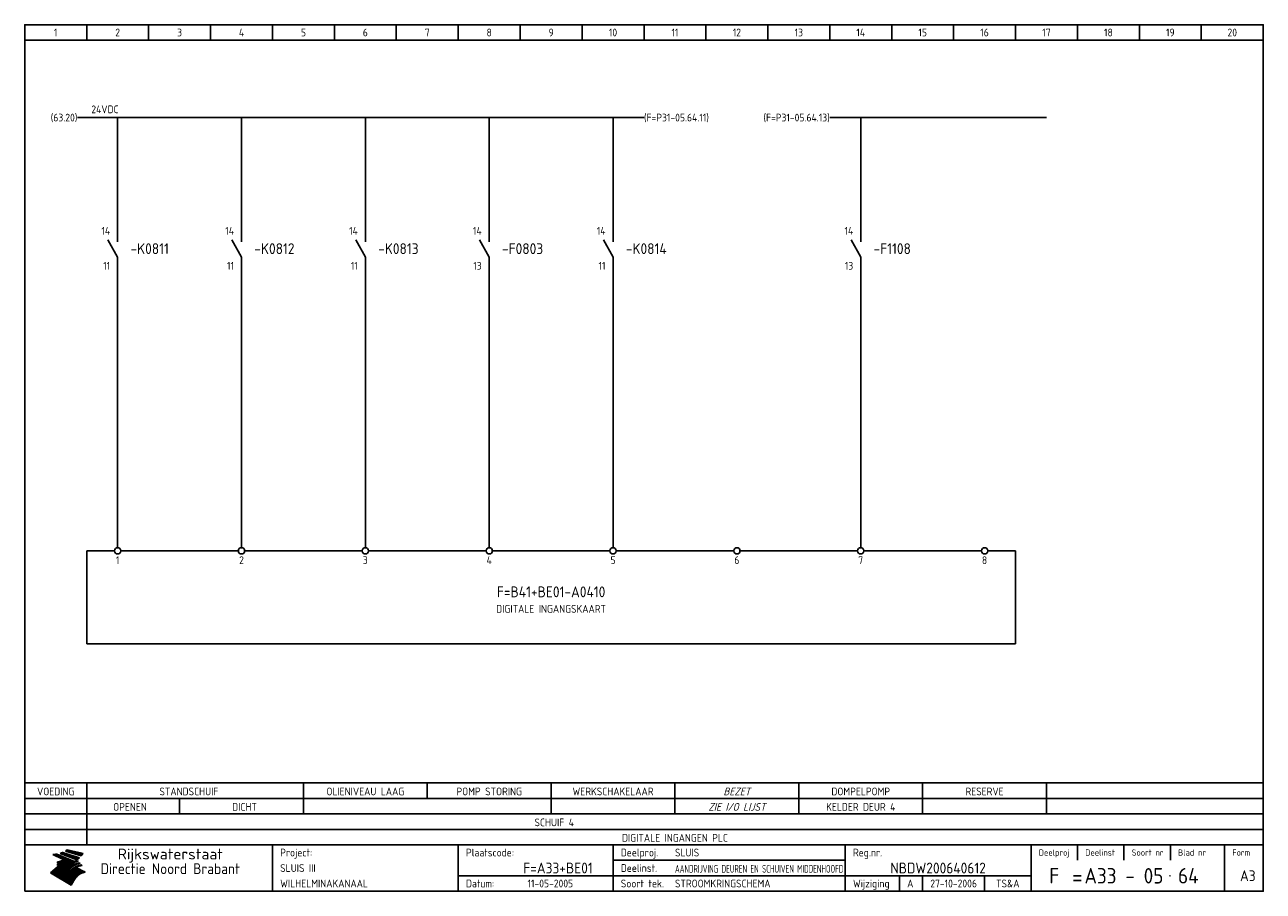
# Model space of a CAD drawing. Extents: x 10 to 410, y 10 to 290.
import ezdxf
from ezdxf.enums import TextEntityAlignment as Align

# ---------------------------------------------------------------- set-up
doc = ezdxf.new("R2010")
doc.units = 0
doc.header["$MEASUREMENT"] = 0
doc.header["$PDMODE"] = 1
for name, color, linetype in [('0-25', 7, 'CONTINUOUS'), ('0-35', 2, 'CONTINUOUS'), ('0-50', 3, 'CONTINUOUS'), ('B-25', 7, 'CONTINUOUS'), ('B-35', 2, 'CONTINUOUS'), ('S-25', 7, 'CONTINUOUS')]:
    doc.layers.add(name, color=color, linetype=linetype)
doc.styles.add('ISO', font='iso.shx')
doc.styles.get("Standard").update_dxf_attribs({"font": 'iso.shx'})

# ---------------------------------------------------------------- blocks, each defined once
blk = doc.blocks.new('0035')
at = {"layer": 'S-25'}
blk.add_circle((0, 0), 1, dxfattribs=at)
at = {"layer": 'B-25'}
blk.add_attdef('OM1', text='', height=2.5, dxfattribs=at).set_placement((0, -3.01), align=Align.MIDDLE)
blk = doc.blocks.new('0034')
at = {"layer": 'S-25'}
for p, q in [((0, 0), (0, -5)), ((0, -10), (-3.12, -4.38)), ((0, -10), (0, -15))]:
    blk.add_line(p, q, dxfattribs=at)
at = {"layer": 'B-25'}
for tag, p in [('KN1', (-2.43, -2.73)), ('KN2', (-2.43, -14.01))]:
    blk.add_attdef(tag, text='', height=2.5, dxfattribs=at).set_placement(p, align=Align.RIGHT)
blk.add_attdef('OM1', (4, -13.01), '', height=2.5, dxfattribs=at)
at = {"layer": 'B-35'}
blk.add_attdef('KT', (4.14, -8.99), '', height=3.5, dxfattribs=at)
blk = doc.blocks.new('KADERA3')
at = {"layer": '0-25'}
for p, q in [((30, 285), (30, 290)), ((50, 285), (50, 290)), ((70, 285), (70, 290)), ((90, 285), (90, 290)), ((110, 285), (110, 290)), ((130, 285), (130, 290)), ((150, 285), (150, 290)), ((170, 285), (170, 290)), ((190, 285), (190, 290)), ((210, 285), (210, 290)), ((230, 285), (230, 290)), ((250, 285), (250, 290)), ((270, 285), (270, 290)), ((290, 285), (290, 290)), ((310, 285), (310, 290)), ((330, 285), (330, 290)), ((350, 285), (350, 290)), ((370, 285), (370, 290)), ((390, 285), (390, 290)), ((10, 285), (410, 285)), ((410, 35), (10, 35)), ((410, 30), (10, 30)), ((350, 25), (350, 20)), ((365, 25), (365, 20)), ((380, 25), (380, 20)), ((200, 20), (275, 20)), ((150, 15), (335, 15)), ((292.5, 15), (292.5, 10)), ((300, 15), (300, 10)), ((320, 15), (320, 10))]:
    blk.add_line(p, q, dxfattribs=at)
at = {"layer": '0-25', "color": 7}
for p, q in [((19.1, 21.89), (25.12, 19)), ((19.1, 21.89), (25.12, 19)), ((19.17, 21.86), (20.7, 21.86)), ((19.29, 21.8), (20.83, 21.8)), ((19.4, 21.75), (20.96, 21.75)), ((19.52, 21.69), (21.09, 21.69)), ((19.64, 21.63), (21.22, 21.63)), ((19.74, 21.92), (20.56, 21.92)), ((19.75, 21.58), (21.36, 21.58)), ((19.87, 21.52), (21.49, 21.52)), ((19.99, 21.47), (21.62, 21.47)), ((20.11, 21.41), (21.75, 21.41)), ((20.22, 21.35), (21.88, 21.35)), ((20.25, 21.97), (20.43, 21.97)), ((20.34, 21.3), (22.02, 21.3)), ((20.38, 21.99), (26.02, 19.59)), ((20.38, 21.99), (26.02, 19.59)), ((20.46, 21.24), (22.15, 21.24)), ((20.57, 21.18), (22.28, 21.18)), ((20.69, 21.13), (22.41, 21.13)), ((20.81, 21.07), (22.55, 21.07)), ((20.92, 21.02), (22.68, 21.02)), ((21.04, 20.96), (22.81, 20.96)), ((21.16, 20.9), (22.94, 20.9)), ((21.27, 20.85), (23.07, 20.85)), ((21.39, 20.79), (23.21, 20.79)), ((21.47, 22.25), (26.83, 20.19)), ((21.47, 22.25), (26.83, 20.19)), ((21.49, 22.25), (23.07, 22.25)), ((21.51, 20.73), (23.34, 20.73)), ((21.6, 22.2), (23.25, 22.2)), ((21.63, 20.68), (23.47, 20.68)), ((21.65, 22.31), (22.89, 22.31)), ((21.74, 20.62), (23.6, 20.62)), ((21.75, 22.14), (23.42, 22.14)), ((21.8, 22.37), (22.71, 22.37)), ((21.86, 20.57), (23.73, 20.57)), ((21.9, 22.08), (23.6, 22.08)), ((21.94, 22.42), (22.53, 22.42)), ((21.98, 20.51), (23.87, 20.51)), ((22.04, 22.03), (23.78, 22.03)), ((22.06, 22.48), (22.36, 22.48)), ((22.09, 20.45), (24, 20.45)), ((22.18, 22.53), (27.65, 20.8)), ((22.18, 22.53), (27.65, 20.8)), ((22.19, 21.97), (23.96, 21.97)), ((22.21, 20.4), (24.13, 20.4)), ((22.33, 20.34), (24.26, 20.34)), ((22.34, 21.92), (24.13, 21.92)), ((22.37, 20), (23.08, 20)), ((22.44, 20.28), (24.4, 20.28)), ((22.48, 21.86), (24.31, 21.86)), ((22.49, 20.06), (23.04, 20.06)), ((22.56, 20.23), (24.53, 20.23)), ((22.61, 20.12), (22.93, 20.12)), ((22.63, 21.8), (24.49, 21.8)), ((22.68, 20.17), (24.66, 20.17)), ((22.71, 20.17), (22.82, 20.17)), ((23.11, 20.02), (22.77, 20.2)), ((23.11, 20.02), (22.77, 20.2)), ((22.78, 21.75), (24.67, 21.75)), ((22.79, 20.12), (24.79, 20.12)), ((22.91, 20.06), (24.92, 20.06)), ((22.92, 21.69), (24.85, 21.69)), ((23.03, 20), (25.06, 20)), ((23.07, 21.63), (25.02, 21.63)), ((23.14, 22.99), (28.22, 21.46)), ((23.14, 22.99), (28.22, 21.46)), ((23.15, 22.98), (25.33, 22.98)), ((23.22, 21.58), (25.2, 21.58)), ((23.23, 23.04), (25.09, 23.04)), ((23.32, 23.1), (24.84, 23.1)), ((23.34, 22.93), (25.57, 22.93)), ((23.36, 21.52), (25.38, 21.52)), ((23.4, 23.15), (24.6, 23.15)), ((23.49, 23.21), (24.36, 23.21)), ((23.51, 21.47), (25.56, 21.47)), ((23.52, 22.87), (25.81, 22.87)), ((23.57, 23.27), (24.12, 23.27)), ((23.64, 23.32), (23.87, 23.32)), ((23.66, 21.41), (25.74, 21.41)), ((23.7, 23.36), (28.82, 22.17)), ((23.7, 23.36), (28.82, 22.17)), ((23.71, 22.82), (26.06, 22.82)), ((23.8, 21.35), (25.91, 21.35)), ((23.9, 22.76), (26.3, 22.76)), ((23.95, 21.3), (26.09, 21.3)), ((24.09, 22.7), (26.54, 22.7)), ((24.09, 21.24), (26.27, 21.24)), ((24.24, 21.18), (26.45, 21.18)), ((24.27, 22.65), (26.78, 22.65)), ((24.39, 21.13), (26.62, 21.13)), ((24.46, 22.59), (27.03, 22.59)), ((24.53, 21.07), (26.8, 21.07)), ((24.65, 22.53), (27.27, 22.53)), ((24.68, 21.02), (26.98, 21.02)), ((24.83, 20.96), (27.16, 20.96)), ((24.84, 22.48), (27.51, 22.48)), ((24.97, 20.9), (27.34, 20.9)), ((25.02, 22.42), (27.75, 22.42)), ((25.12, 20.85), (27.51, 20.85)), ((25.21, 22.37), (28, 22.37)), ((25.27, 20.79), (27.63, 20.79)), ((25.4, 22.31), (28.24, 22.31)), ((25.41, 20.73), (27.57, 20.73)), ((25.56, 20.68), (27.51, 20.68)), ((25.58, 22.25), (28.48, 22.25)), ((25.71, 20.62), (27.44, 20.62)), ((25.77, 22.2), (28.72, 22.2)), ((25.85, 20.57), (27.37, 20.57)), ((25.96, 22.14), (28.79, 22.14)), ((26, 20.51), (27.29, 20.51)), ((26.15, 22.08), (28.75, 22.08)), ((26.15, 20.45), (27.22, 20.45)), ((26.29, 20.4), (27.14, 20.4)), ((26.33, 22.03), (28.71, 22.03)), ((26.44, 20.34), (27.06, 20.34)), ((26.52, 21.97), (28.66, 21.97)), ((26.59, 20.28), (26.97, 20.28)), ((26.71, 21.92), (28.62, 21.92)), ((26.73, 20.23), (26.89, 20.23)), ((26.9, 21.86), (28.57, 21.86)), ((27.08, 21.8), (28.52, 21.8)), ((27.27, 21.75), (28.48, 21.75)), ((27.46, 21.69), (28.43, 21.69)), ((27.65, 21.63), (28.38, 21.63)), ((27.83, 21.58), (28.33, 21.58)), ((28.02, 21.52), (28.28, 21.52)), ((28.21, 21.47), (28.22, 21.47)), ((20.58, 17.88), (18.3, 16)), ((20.58, 17.88), (18.3, 16)), ((24.94, 11.97), (18.3, 16)), ((24.94, 11.97), (18.3, 16)), ((18.31, 16.01), (20.96, 16.01)), ((18.38, 16.07), (21.46, 16.07)), ((18.45, 16.12), (21.88, 16.12)), ((18.52, 16.18), (22.15, 16.18)), ((18.59, 16.23), (22.38, 16.23)), ((18.65, 16.29), (22.58, 16.29)), ((18.72, 16.35), (22.75, 16.35)), ((18.79, 16.4), (22.91, 16.4)), ((18.86, 16.46), (20.6, 16.46)), ((18.93, 16.52), (20.6, 16.52)), ((18.99, 16.57), (20.6, 16.57)), ((19.06, 16.63), (20.6, 16.63)), ((19.13, 16.68), (20.6, 16.68)), ((19.2, 16.74), (20.6, 16.74)), ((19.27, 16.8), (20.6, 16.8)), ((19.33, 16.85), (21.07, 16.85)), ((19.4, 16.91), (21.55, 16.91)), ((19.47, 16.97), (21.88, 16.97)), ((19.54, 17.02), (22.13, 17.02)), ((19.61, 17.08), (22.34, 17.08)), ((19.67, 17.13), (20.6, 17.13)), ((19.74, 17.19), (20.6, 17.19)), ((19.81, 17.25), (20.6, 17.25)), ((19.88, 17.3), (20.6, 17.3)), ((19.95, 17.36), (20.6, 17.36)), ((20.01, 17.42), (20.6, 17.42)), ((20.08, 17.47), (20.93, 17.47)), ((20.15, 17.53), (21.26, 17.53)), ((20.22, 17.58), (21.51, 17.58)), ((20.29, 17.64), (21.72, 17.64)), ((20.35, 17.7), (21.9, 17.7)), ((20.42, 17.75), (22.07, 17.75)), ((20.49, 17.81), (22.22, 17.81)), ((20.56, 17.87), (22.36, 17.87)), ((20.6, 19.11), (20.58, 19.51)), ((20.6, 19.11), (20.58, 19.51)), ((20.58, 19.5), (22.09, 19.5)), ((20.58, 19.44), (21.95, 19.44)), ((20.59, 19.38), (21.79, 19.38)), ((20.59, 19.33), (21.62, 19.33)), ((20.59, 19.27), (21.42, 19.27)), ((20.6, 19.22), (21.2, 19.22)), ((20.6, 19.16), (20.93, 19.16)), ((20.6, 19.11), (20.69, 19.12)), ((20.6, 19.11), (20.69, 19.12)), ((20.6, 18.79), (20.77, 18.81)), ((20.6, 18.79), (20.77, 18.81)), ((20.6, 18.29), (20.6, 18.79)), ((20.6, 18.29), (20.6, 18.79)), ((20.6, 18.77), (22.46, 18.77)), ((20.6, 18.71), (22.33, 18.71)), ((20.6, 18.65), (22.19, 18.65)), ((20.6, 18.6), (22.04, 18.6)), ((20.6, 18.54), (21.87, 18.54)), ((20.6, 18.48), (21.68, 18.48)), ((20.6, 18.43), (21.46, 18.43)), ((20.6, 18.37), (21.21, 18.37)), ((20.6, 18.32), (20.87, 18.32)), ((20.6, 18.29), (20.88, 18.32)), ((20.6, 18.29), (20.88, 18.32)), ((20.6, 17.88), (20.86, 17.91)), ((20.6, 17.88), (20.86, 17.91)), ((20.6, 17.43), (20.97, 17.48)), ((20.6, 17.43), (20.97, 17.48)), ((20.6, 17.43), (20.6, 17.09)), ((20.6, 17.43), (20.6, 17.09)), ((20.6, 17.09), (21.26, 17.16)), ((20.6, 17.09), (21.26, 17.16)), ((20.6, 16.8), (21.37, 16.89)), ((20.6, 16.8), (21.37, 16.89)), ((20.6, 16.8), (20.6, 16.45)), ((20.6, 16.8), (20.6, 16.45)), ((20.6, 16.45), (21.56, 16.56)), ((20.6, 16.45), (21.56, 16.56)), ((20.6, 15.97), (21.67, 16.09)), ((20.6, 15.97), (21.67, 16.09)), ((20.7, 16.46), (23.06, 16.46)), ((20.9, 19.55), (22.23, 19.55)), ((20.9, 18.82), (22.59, 18.82)), ((20.98, 17.92), (22.5, 17.92)), ((21.02, 17.13), (22.53, 17.13)), ((21.19, 19.61), (22.35, 19.61)), ((21.2, 16.52), (23.2, 16.52)), ((21.32, 18.88), (22.71, 18.88)), ((21.32, 17.98), (22.62, 17.98)), ((21.42, 19.67), (22.47, 19.67)), ((21.47, 17.19), (22.7, 17.19)), ((21.59, 18.03), (22.74, 18.03)), ((21.61, 18.93), (22.82, 18.93)), ((21.62, 19.72), (22.59, 19.72)), ((21.72, 16.57), (23.32, 16.57)), ((21.77, 17.25), (22.85, 17.25)), ((21.8, 19.78), (22.69, 19.78)), ((21.8, 18.09), (22.85, 18.09)), ((21.84, 18.99), (22.92, 18.99)), ((21.96, 19.83), (22.79, 19.83)), ((21.99, 18.15), (22.95, 18.15)), ((22.01, 17.3), (22.99, 17.3)), ((22.03, 19.05), (23.03, 19.05)), ((22.1, 16.63), (23.44, 16.63)), ((22.11, 19.89), (22.89, 19.89)), ((22.16, 18.2), (23.05, 18.2)), ((22.21, 19.1), (23.12, 19.1)), ((22.21, 17.36), (23.12, 17.36)), ((22.24, 19.95), (22.99, 19.95)), ((22.31, 18.26), (23.15, 18.26)), ((22.36, 19.16), (23.22, 19.16)), ((22.38, 16.68), (23.56, 16.68)), ((22.39, 17.42), (23.24, 17.42)), ((22.45, 18.32), (23.24, 18.32)), ((22.51, 19.22), (23.3, 19.22)), ((22.56, 17.47), (23.36, 17.47)), ((22.59, 18.37), (23.33, 18.37)), ((22.6, 16.74), (23.66, 16.74)), ((22.64, 19.27), (23.39, 19.27)), ((22.71, 18.43), (23.42, 18.43)), ((22.71, 17.53), (23.47, 17.53)), ((22.77, 19.33), (23.47, 19.33)), ((22.79, 16.8), (23.77, 16.8)), ((22.83, 18.48), (23.5, 18.48)), ((22.84, 17.58), (23.57, 17.58)), ((22.89, 19.38), (23.55, 19.38)), ((22.94, 18.54), (23.58, 18.54)), ((22.96, 16.85), (23.86, 16.85)), ((22.97, 17.64), (23.67, 17.64)), ((23, 19.44), (23.63, 19.44)), ((23.04, 18.6), (23.66, 18.6)), ((23.1, 19.5), (23.72, 19.5)), ((23.1, 17.7), (23.77, 17.7)), ((23.12, 16.91), (23.96, 16.91)), ((23.14, 18.65), (23.74, 18.65)), ((23.15, 19.95), (25.19, 19.95)), ((23.21, 19.55), (23.8, 19.55)), ((23.21, 17.75), (23.86, 17.75)), ((23.21, 16.01), (28.9, 16.01)), ((23.24, 18.71), (23.82, 18.71)), ((23.26, 19.89), (25.32, 19.89)), ((23.26, 16.97), (24.05, 16.97)), ((23.3, 19.61), (23.88, 19.61)), ((23.32, 17.81), (23.95, 17.81)), ((23.33, 18.77), (23.91, 18.77)), ((23.37, 16.07), (29.08, 16.07)), ((23.38, 19.83), (25.45, 19.83)), ((23.39, 19.67), (23.81, 19.67)), ((23.39, 17.02), (24.14, 17.02)), ((23.42, 18.82), (23.99, 18.82)), ((23.42, 17.87), (24.03, 17.87)), ((23.45, 19.7), (23.58, 19.79)), ((23.45, 19.7), (23.58, 19.79)), ((23.48, 19.72), (23.7, 19.72)), ((23.5, 19.78), (25.58, 19.78)), ((23.51, 18.88), (24.07, 18.88)), ((23.51, 16.12), (29.27, 16.12)), ((23.52, 17.92), (24.11, 17.92)), ((23.52, 17.08), (24.22, 17.08)), ((23.54, 18.9), (24.3, 19.42)), ((23.54, 18.9), (24.3, 19.42)), ((23.56, 19.78), (23.59, 19.78)), ((23.56, 19.39), (23.9, 19.62)), ((23.56, 19.39), (23.9, 19.62)), ((23.58, 19.79), (23.9, 19.62)), ((23.58, 19.79), (23.9, 19.62)), ((23.59, 18.93), (24.15, 18.93)), ((23.61, 19.72), (25.72, 19.72)), ((23.62, 17.98), (24.2, 17.98)), ((23.63, 17.13), (24.3, 17.13)), ((23.65, 18.59), (24.62, 19.25)), ((23.65, 18.59), (24.62, 19.25)), ((29.41, 16.17), (23.65, 16.17)), ((23.67, 18.99), (24.23, 18.99)), ((23.71, 18.03), (24.28, 18.03)), ((23.73, 19.67), (25.85, 19.67)), ((23.75, 19.05), (24.32, 19.05)), ((23.75, 17.19), (24.38, 17.19)), ((23.77, 16.23), (29.47, 16.23)), ((23.79, 18.09), (24.36, 18.09)), ((23.83, 19.1), (24.4, 19.1)), ((23.85, 19.61), (25.98, 19.61)), ((23.85, 17.25), (24.46, 17.25)), ((23.88, 18.15), (24.44, 18.15)), ((23.89, 16.29), (29.36, 16.29)), ((23.92, 19.16), (24.48, 19.16)), ((23.94, 18.19), (25.23, 19.07)), ((23.94, 18.19), (25.23, 19.07)), ((23.95, 17.3), (24.55, 17.3)), ((23.96, 19.55), (25.96, 19.55)), ((23.96, 18.2), (24.53, 18.2)), ((24, 19.22), (24.56, 19.22)), ((24, 16.35), (29.24, 16.35)), ((24.04, 18.26), (24.61, 18.26)), ((24.05, 17.36), (24.63, 17.36)), ((24.06, 17.88), (25.34, 18.76)), ((24.06, 17.88), (25.34, 18.76)), ((24.08, 19.5), (25.88, 19.5)), ((24.08, 19.27), (24.58, 19.27)), ((24.11, 16.4), (29.13, 16.4)), ((24.13, 18.32), (24.69, 18.32)), ((24.14, 17.42), (24.71, 17.42)), ((24.16, 19.33), (24.47, 19.33)), ((24.2, 19.44), (25.79, 19.44)), ((24.21, 18.37), (24.77, 18.37)), ((24.21, 16.46), (29.02, 16.46)), ((24.23, 17.47), (24.79, 17.47)), ((24.24, 17.48), (25.52, 18.36)), ((24.24, 17.48), (25.52, 18.36)), ((24.25, 19.38), (24.36, 19.38)), ((24.29, 18.43), (24.85, 18.43)), ((24.3, 19.42), (24.62, 19.25)), ((24.3, 19.42), (24.62, 19.25)), ((24.31, 19.38), (25.71, 19.38)), ((24.31, 17.53), (24.87, 17.53)), ((24.31, 16.52), (28.91, 16.52)), ((24.35, 17.17), (25.64, 18.05)), ((24.35, 17.17), (25.64, 18.05)), ((24.37, 18.48), (24.94, 18.48)), ((24.39, 17.58), (24.96, 17.58)), ((24.4, 16.57), (28.79, 16.57)), ((24.43, 19.33), (25.62, 19.33)), ((24.45, 18.54), (25.02, 18.54)), ((24.47, 17.64), (25.04, 17.64)), ((24.49, 16.63), (28.68, 16.63)), ((24.54, 18.6), (25.1, 18.6)), ((24.55, 19.27), (25.54, 19.27)), ((24.56, 17.7), (25.12, 17.7)), ((24.57, 16.68), (28.57, 16.68)), ((24.62, 18.65), (25.18, 18.65)), ((24.63, 16.72), (25.91, 17.6)), ((24.63, 16.72), (25.91, 17.6)), ((24.64, 17.75), (25.2, 17.75)), ((24.66, 16.74), (28.45, 16.74)), ((24.67, 19.22), (25.45, 19.22)), ((24.7, 18.71), (25.27, 18.71)), ((24.72, 17.81), (25.29, 17.81)), ((24.74, 16.8), (28.34, 16.8)), ((24.78, 19.16), (25.37, 19.16)), ((24.78, 18.77), (25.34, 18.77)), ((24.8, 17.87), (25.37, 17.87)), ((24.82, 16.85), (28.23, 16.85)), ((24.87, 18.82), (25.4, 18.82)), ((24.89, 17.92), (25.45, 17.92)), ((24.9, 19.1), (25.28, 19.1)), ((24.9, 16.91), (28.11, 16.91)), ((24.95, 18.88), (25.45, 18.88)), ((24.97, 17.98), (25.53, 17.98)), ((24.99, 16.97), (28, 16.97)), ((25.02, 19.05), (25.2, 19.05)), ((25.03, 18.93), (25.51, 18.93)), ((25.05, 18.03), (25.61, 18.03)), ((25.07, 17.02), (27.89, 17.02)), ((25.11, 18.99), (25.57, 18.99)), ((26.02, 19.59), (25.12, 19)), ((26.02, 19.59), (25.12, 19)), ((25.13, 18.09), (25.68, 18.09)), ((25.15, 17.08), (27.77, 17.08)), ((25.19, 19.05), (25.63, 19.05)), ((25.21, 18.15), (25.75, 18.15)), ((25.23, 17.13), (27.66, 17.13)), ((25.26, 19.1), (25.7, 19.1)), ((25.3, 18.2), (25.82, 18.2)), ((25.31, 17.19), (27.55, 17.19)), ((25.33, 19.16), (25.77, 19.16)), ((25.38, 18.26), (25.89, 18.26)), ((25.39, 19.22), (25.85, 19.22)), ((25.4, 17.25), (27.43, 17.25)), ((25.46, 18.32), (25.97, 18.32)), ((25.47, 19.27), (25.93, 19.27)), ((25.48, 17.3), (27.32, 17.3)), ((25.54, 19.33), (26.03, 19.33)), ((25.54, 18.37), (26.06, 18.37)), ((25.56, 17.36), (27.21, 17.36)), ((25.62, 18.43), (26.14, 18.43)), ((25.63, 19.38), (26.13, 19.38)), ((25.64, 17.42), (27.1, 17.42)), ((25.7, 18.48), (26.24, 18.48)), ((25.72, 19.44), (26.24, 19.44)), ((25.73, 17.47), (26.98, 17.47)), ((25.79, 18.54), (26.34, 18.54)), ((25.81, 17.53), (26.87, 17.53)), ((25.82, 19.5), (26.36, 19.5)), ((25.89, 18.6), (26.46, 18.6)), ((25.89, 17.58), (26.76, 17.58)), ((25.93, 19.55), (26.53, 19.55)), ((25.96, 17.64), (26.64, 17.64)), ((25.99, 18.65), (26.58, 18.65)), ((26.04, 17.7), (26.59, 17.7)), ((26.06, 19.61), (26.85, 19.61)), ((26.1, 18.71), (26.72, 18.71)), ((26.12, 17.75), (26.67, 17.75)), ((26.2, 17.81), (26.76, 17.81)), ((26.21, 19.67), (27.23, 19.67)), ((26.23, 18.77), (26.89, 18.77)), ((26.29, 17.87), (26.86, 17.87)), ((26.37, 18.82), (27.09, 18.82)), ((26.39, 17.92), (26.97, 17.92)), ((26.44, 19.72), (27.18, 19.72)), ((26.49, 17.98), (27.09, 17.98)), ((26.53, 18.88), (27.34, 18.88)), ((26.56, 17.68), (29.54, 16.2)), ((26.56, 17.68), (29.54, 16.2)), ((26.6, 18.03), (27.22, 18.03)), ((26.72, 18.09), (27.38, 18.09)), ((26.73, 18.93), (27.66, 18.93)), ((26.85, 18.15), (27.56, 18.15)), ((26.99, 18.99), (27.9, 18.99)), ((27, 18.2), (27.8, 18.2)), ((27.13, 19.78), (27.25, 19.64)), ((27.13, 19.78), (27.25, 19.64)), ((27.18, 18.26), (28.13, 18.26)), ((27.26, 19.05), (27.84, 19.05)), ((27.39, 18.32), (28.47, 18.32)), ((27.7, 18.37), (28.49, 18.37)), ((27.78, 19.1), (27.93, 18.96)), ((27.78, 19.1), (27.93, 18.96)), ((28, 18.43), (28.44, 18.43)), ((28.29, 15.83), (29.54, 16.2)), ((28.29, 15.83), (29.54, 16.2)), ((28.39, 18.48), (28.54, 18.32)), ((28.39, 18.48), (28.54, 18.32)), ((29.54, 16.2), (29.45, 16.17)), ((29.54, 16.2), (29.45, 16.17)), ((29.46, 16.18), (29.47, 16.18)), ((18.38, 15.95), (20.6, 15.95)), ((18.47, 15.9), (20.6, 15.9)), ((18.57, 15.84), (20.6, 15.84)), ((18.66, 15.78), (20.6, 15.78)), ((18.75, 15.73), (20.6, 15.73)), ((18.85, 15.67), (20.6, 15.67)), ((18.94, 15.62), (20.6, 15.62)), ((19.03, 15.56), (27.83, 15.56)), ((19.12, 15.5), (27.75, 15.5)), ((19.22, 15.45), (27.66, 15.45)), ((19.31, 15.39), (27.58, 15.39)), ((19.4, 15.33), (27.5, 15.33)), ((19.49, 15.28), (27.43, 15.28)), ((19.59, 15.22), (27.36, 15.22)), ((19.68, 15.17), (27.29, 15.17)), ((19.77, 15.11), (27.22, 15.11)), ((19.86, 15.05), (27.15, 15.05)), ((19.96, 15), (27.09, 15)), ((20.05, 14.94), (27.02, 14.94)), ((20.14, 14.88), (26.96, 14.88)), ((20.24, 14.83), (26.9, 14.83)), ((20.33, 14.77), (26.84, 14.77)), ((20.42, 14.72), (26.79, 14.72)), ((20.51, 14.66), (26.73, 14.66)), ((20.6, 15.97), (20.6, 15.58)), ((20.6, 15.97), (20.6, 15.58)), ((20.6, 15.58), (21.95, 15.73)), ((20.6, 15.58), (21.95, 15.73)), ((20.61, 14.6), (26.68, 14.6)), ((20.7, 14.55), (26.62, 14.55)), ((20.79, 14.49), (26.57, 14.49)), ((20.88, 14.43), (26.52, 14.43)), ((20.94, 15.62), (27.92, 15.62)), ((20.98, 14.38), (26.47, 14.38)), ((21.07, 14.32), (26.42, 14.32)), ((21.16, 14.27), (26.38, 14.27)), ((21.25, 14.21), (26.33, 14.21)), ((21.35, 14.15), (26.29, 14.15)), ((21.44, 14.1), (26.24, 14.1)), ((21.45, 15.67), (28.01, 15.67)), ((21.53, 14.04), (26.2, 14.04)), ((21.63, 13.98), (26.16, 13.98)), ((21.72, 13.93), (26.12, 13.93)), ((21.81, 13.87), (26.08, 13.87)), ((21.9, 13.82), (26.04, 13.82)), ((21.96, 15.73), (28.11, 15.73)), ((22, 13.76), (26, 13.76)), ((22.09, 13.7), (25.96, 13.7)), ((22.18, 13.65), (25.93, 13.65)), ((22.27, 13.59), (25.89, 13.59)), ((22.34, 15.78), (28.21, 15.78)), ((22.37, 13.53), (25.86, 13.53)), ((22.46, 13.48), (25.82, 13.48)), ((22.55, 13.42), (25.79, 13.42)), ((22.62, 15.84), (28.33, 15.84)), ((22.65, 13.37), (25.76, 13.37)), ((22.74, 13.31), (25.73, 13.31)), ((22.83, 13.25), (25.69, 13.25)), ((22.84, 15.9), (28.52, 15.9)), ((22.92, 13.2), (25.66, 13.2)), ((23.02, 13.14), (25.63, 13.14)), ((23.04, 15.95), (28.71, 15.95)), ((23.11, 13.08), (25.59, 13.08)), ((23.2, 13.03), (25.56, 13.03)), ((23.29, 12.97), (25.53, 12.97)), ((23.39, 12.92), (25.5, 12.92)), ((23.48, 12.86), (25.46, 12.86)), ((23.57, 12.8), (25.43, 12.8)), ((23.66, 12.75), (25.4, 12.75)), ((23.76, 12.69), (25.36, 12.69)), ((23.85, 12.63), (25.33, 12.63)), ((23.94, 12.58), (25.3, 12.58)), ((24.04, 12.52), (25.26, 12.52)), ((24.13, 12.47), (25.23, 12.47)), ((24.22, 12.41), (25.2, 12.41)), ((24.31, 12.35), (25.17, 12.35)), ((24.41, 12.3), (25.13, 12.3)), ((24.5, 12.24), (25.1, 12.24)), ((24.59, 12.18), (25.07, 12.18)), ((24.68, 12.13), (25.03, 12.13)), ((24.78, 12.07), (25, 12.07)), ((24.87, 12.02), (24.97, 12.02)), ((24.94, 11.97), (25.81, 13.45)), ((24.94, 11.97), (25.81, 13.45))]:
    blk.add_line(p, q, dxfattribs=at)
for centre, radius, start, end in [((19.15, 29.7), 7.8, 269.6055, 279.0886), ((19.15, 29.7), 7.8, 269.6055, 279.0886), ((19.93, 25.38), 5.91, 276.3402, 298.7463), ((19.93, 25.38), 5.91, 276.3402, 298.7463), ((19.84, 25.09), 6.03, 278.129, 302.868), ((19.84, 25.09), 6.03, 278.129, 302.868), ((19.84, 27.26), 5.27, 288.0217, 296.3084), ((19.84, 27.26), 5.27, 288.0217, 296.3084), ((20.49, 27.56), 5.28, 300.0654, 307.393), ((20.49, 27.56), 5.28, 300.0654, 307.393), ((24.11, 24.7), 5.26, 301.1147, 312.2814), ((24.11, 24.7), 5.26, 301.1147, 312.2814), ((21.95, 27.32), 8.59, 316.9248, 323.1399), ((21.95, 27.32), 8.59, 316.9248, 323.1399), ((20.21, 23.78), 5.91, 273.6149, 304.3803), ((20.21, 23.78), 5.91, 273.6149, 304.3803), ((20.35, 24.56), 5.76, 274.164, 302.5474), ((20.35, 24.56), 5.76, 274.164, 302.5474), ((20.05, 24.28), 6.02, 277.9472, 305.7139), ((20.05, 24.28), 6.02, 277.9472, 305.7139), ((20.04, 23.49), 6.09, 278.8115, 306.4242), ((20.04, 23.49), 6.09, 278.8115, 306.4242), ((20.53, 23.07), 5.96, 277.0519, 304.973), ((20.53, 23.07), 5.96, 277.0519, 304.973), ((20.72, 22.76), 5.91, 276.3402, 304.3803), ((20.72, 22.76), 5.91, 276.3402, 304.3803), ((21.06, 22.34), 5.81, 274.9043, 303.1745), ((21.06, 22.34), 5.81, 274.9043, 303.1745), ((20.82, 22.06), 6.04, 278.1111, 305.8489), ((20.82, 22.06), 6.04, 278.1111, 305.8489), ((21.3, 21.6), 5.91, 276.3402, 304.3803), ((21.3, 21.6), 5.91, 276.3402, 304.3803), ((27.05, 17.17), 2.63, 107.4286, 133.7799), ((27.05, 17.17), 2.63, 107.4286, 133.7799), ((27.45, 16.91), 2.81, 110.4143, 138.7411), ((27.45, 16.91), 2.81, 110.4143, 138.7411), ((27.57, 15.64), 3.4, 98.1566, 126.9045), ((27.57, 15.64), 3.4, 98.1566, 126.9045), ((27.91, 15.54), 3.39, 100.5835, 132.088), ((27.91, 15.54), 3.39, 100.5835, 132.088), ((28.21, 14.74), 3.67, 95.7581, 128.7216), ((28.21, 14.74), 3.67, 95.7581, 128.7216), ((27.01, 16.84), 2.93, 87.7348, 104.8316), ((27.01, 16.84), 2.93, 87.7348, 104.8316), ((27.37, 15.71), 3.93, 91.7838, 103.2817), ((27.37, 15.71), 3.93, 91.7838, 103.2817), ((28.4, 15.05), 3.21, 96.3886, 125.0052), ((28.4, 15.05), 3.21, 96.3886, 125.0052), ((27.82, 16.31), 2.8, 90.634, 105.1984), ((27.82, 16.31), 2.8, 90.634, 105.1984), ((28.19, 15.04), 3.93, 93.8342, 103.2817), ((28.19, 15.04), 3.93, 93.8342, 103.2817), ((28.58, 15.69), 2.8, 93.8141, 105.1984), ((28.58, 15.69), 2.8, 93.8141, 105.1984), ((28.95, 14.41), 3.93, 96.0135, 103.2817), ((28.95, 14.41), 3.93, 96.0135, 103.2817), ((31.24, 10.26), 6.3, 117.9568, 149.6251), ((31.24, 10.26), 6.3, 117.9568, 149.6251)]:
    blk.add_arc(centre, radius, start, end, dxfattribs=at)
at = {"layer": '0-35'}
for p, q in [((90, 25), (90, 10)), ((150, 25), (150, 10)), ((200, 25), (200, 10)), ((275, 25), (275, 10)), ((335, 25), (335, 10)), ((397.5, 25), (397.5, 10))]:
    blk.add_line(p, q, dxfattribs=at)
at = {"layer": '0-50'}
for p, q in [((10, 25), (410, 25)), ((348.75, 15), (351.25, 15)), ((348.75, 13.5), (351.25, 13.5))]:
    blk.add_line(p, q, dxfattribs=at)
blk.add_lwpolyline([(10, 10), (410, 10), (410, 290), (10, 290)], close=True, dxfattribs=at)
at = {"layer": '0-50', "const_width": 0.25}
blk.add_lwpolyline([(379.75, 15, 1), (380, 15, 1)], format="xyb", close=True, dxfattribs=at)
at = {"layer": '0-25', "style": 'ISO'}
for s, height, p in [('Project:', 2.5, (92.5, 22.5)), ('Plaatscode:', 2.5, (152.5, 22.5)), ('Deelproj.', 2.5, (202.5, 22.5)), ('Reg.nr.', 2.5, (277.5, 22.5)), ('Deelproj', 2, (337.5, 22.5)), ('Deelinst', 2, (352.5, 22.5)), ('Soort nr', 2, (367.5, 22.5)), ('Blad nr', 2, (382.5, 22.5)), ('Form', 2, (400, 22.5)), ('Deelinst.', 2.5, (202.5, 17.5)), ('Datum:', 2.5, (152.5, 12.5)), ('Soort tek.', 2.5, (202.5, 12.5)), ('Wijziging', 2.5, (277.5, 12.5))]:
    blk.add_text(s, height=height, dxfattribs=at).set_placement(p, align=Align.MIDDLE_LEFT)
for tag, p in [('STR1', (20, 287.5)), ('STR2', (40, 287.5)), ('STR3', (60, 287.5)), ('STR4', (80, 287.5)), ('STR5', (100, 287.5)), ('STR6', (120, 287.5)), ('STR7', (140, 287.5)), ('STR8', (160, 287.5)), ('STR9', (180, 287.5)), ('STR10', (200, 287.5)), ('STR11', (220, 287.5)), ('STR12', (240, 287.5)), ('STR13', (260, 287.5)), ('STR14', (280, 287.5)), ('STR15', (300, 287.5)), ('STR16', (320, 287.5)), ('STR17', (340, 287.5)), ('STR18', (360, 287.5)), ('STR19', (380, 287.5)), ('STR20', (400, 287.5)), ('W', (180, 12.5)), ('Z', (310, 12.5)), ('Y', (327.5, 12.5))]:
    blk.add_attdef(tag, text='', height=2.5, dxfattribs=at).set_placement(p, align=Align.MIDDLE)
for tag, p in [('N', (220, 22.5)), ('B', (92.5, 17.5)), ('P', (220, 17.5)), ('C', (92.5, 12.5)), ('U', (220, 12.5)), ('REV', (295, 12.5))]:
    blk.add_attdef(tag, text='', height=2.5, dxfattribs=at).set_placement(p, align=Align.MIDDLE_LEFT)
at = {"layer": '0-35', "style": 'ISO', "width": 1.00614}
blk.add_text('Rijkswaterstaat', height=3.5, dxfattribs=at).set_placement((40, 20.28), (74, 20.28), align=Align.FIT)
at = {"layer": '0-35', "color": 2, "style": 'ISO', "width": 0.948867}
blk.add_text('Directie Noord Brabant', height=3.5, dxfattribs=at).set_placement((34.5, 15.53), (79.5, 15.53), align=Align.FIT)
at = {"layer": '0-35', "style": 'ISO'}
for tag, p in [('X', (178.5, 17.5)), ('FORM', (402.5, 15))]:
    blk.add_attdef(tag, text='', height=3.5, dxfattribs=at).set_placement(p, align=Align.MIDDLE_LEFT)
blk.add_attdef('RNR', text='', height=3.5, dxfattribs=at).set_placement((305, 17.5), align=Align.MIDDLE)
at = {"layer": '0-50', "style": 'ISO'}
for tag, p in [('M', (342.5, 15)), ('O', (365, 15))]:
    blk.add_attdef(tag, text='', height=5, dxfattribs=at).set_placement(p, align=Align.MIDDLE)
blk.add_attdef('Q', text='', height=5, dxfattribs=at).set_placement((382.5, 15), align=Align.MIDDLE_LEFT)

msp = doc.modelspace()

# ---------------------------------------------------------------- linework, layer by layer
at = {"layer": '0-25'}
for p, q in [((10, 45), (410, 45)), ((10, 40), (410, 40))]:
    msp.add_line(p, q, dxfattribs=at)
at = {"layer": 'S-25'}
for p, q in [((27, 260), (210, 260)), ((40, 224.88), (40, 260)), ((80, 219.88), (80, 260)), ((120, 219.88), (120, 260)), ((160, 219.88), (160, 260)), ((200, 219.88), (200, 260)), ((270, 260), (340, 260)), ((280, 219.88), (280, 260)), ((40, 224.88), (40, 259.88)), ((120, 219.88), (120, 259.88)), ((200, 219.88), (200, 259.88)), ((280, 219.88), (280, 259.88)), ((40, 209.88), (40, 121)), ((80, 209.88), (80, 121)), ((120, 209.88), (120, 121)), ((160, 121), (160, 209.88)), ((200, 209.88), (200, 121)), ((280, 209.88), (280, 121)), ((30, 90), (30, 120)), ((30, 120), (39, 120)), ((79, 120), (41, 120)), ((119, 120), (81, 120)), ((81, 120), (81, 120)), ((159, 120), (121, 120)), ((199, 120), (161, 120)), ((239, 120), (201, 120)), ((279, 120), (241, 120)), ((319, 120), (281, 120)), ((321, 120), (330, 120)), ((330, 120), (330, 90)), ((330, 90), (30, 90)), ((10, 45), (10, 25)), ((10, 45), (10, 25)), ((30, 45), (30, 25)), ((100, 45), (100, 35)), ((140, 45), (140, 40)), ((180, 45), (180, 35)), ((220, 45), (220, 35)), ((260, 45), (260, 35)), ((300, 45), (300, 35)), ((340, 45), (340, 35)), ((60, 40), (60, 35))]:
    msp.add_line(p, q, dxfattribs=at)
for p in [(168.25, 215), (168.25, 215), (168.25, 215), (175.5, 215), (175.5, 215), (175.5, 215), (182.75, 215), (182.75, 215), (182.75, 215), (180, 105), (40, 55), (180, 50), (180, 50)]:
    msp.add_point(p, dxfattribs=at)
at = {"layer": 'S-25', "linetype": 'Continuous'}
msp.add_point((85, 124.5), dxfattribs=at)
msp.add_point((85, 124.5), dxfattribs=at)

# ---------------------------------------------------------------- block references
at = {"layer": 'S-25'}
ref = msp.add_blockref('KADERA3', (0, 0), dxfattribs=at)
ref.add_attrib('B', 'SLUIS III', dxfattribs={"layer": '0-25', "height": 2.5, "style": 'ISO'}).set_placement((92.5, 17.5), align=Align.MIDDLE_LEFT)
ref.add_attrib('C', 'WILHELMINAKANAAL', dxfattribs={"layer": '0-25', "height": 2.5, "style": 'ISO'}).set_placement((92.5, 12.5), align=Align.MIDDLE_LEFT)
ref.add_attrib('N', 'SLUIS', dxfattribs={"layer": '0-25', "height": 2.5, "style": 'ISO'}).set_placement((220, 22.5), align=Align.MIDDLE_LEFT)
ref.add_attrib('U', 'STROOMKRINGSCHEMA', dxfattribs={"layer": '0-25', "height": 2.5, "style": 'ISO'}).set_placement((220, 12.5), align=Align.MIDDLE_LEFT)
ref.add_attrib('M', 'F', dxfattribs={"layer": '0-50', "height": 5, "style": 'ISO'}).set_placement((342.5, 15), align=Align.MIDDLE)
ref.add_attrib('O', 'A33 - 05', dxfattribs={"layer": '0-50', "height": 5, "style": 'ISO'}).set_placement((365, 15), align=Align.MIDDLE)
ref.add_attrib('Q', '64', dxfattribs={"layer": '0-50', "height": 5, "style": 'ISO'}).set_placement((382.5, 15), align=Align.MIDDLE_LEFT)
ref.add_attrib('X', 'F=A33+BE01', dxfattribs={"layer": '0-35', "height": 3.5, "style": 'ISO'}).set_placement((171, 17.5), align=Align.MIDDLE_LEFT)
ref.add_attrib('RNR', 'NBDW200640612', dxfattribs={"layer": '0-35', "height": 3.5, "style": 'ISO'}).set_placement((305, 17.5), align=Align.MIDDLE)
ref.add_attrib('W', '11-05-2005', dxfattribs={"layer": '0-25', "height": 2.5, "style": 'ISO'}).set_placement((179.75, 12.5), align=Align.MIDDLE)
ref.add_attrib('FORM', 'A3', dxfattribs={"layer": '0-35', "height": 3.5, "style": 'ISO'}).set_placement((402.5, 15), align=Align.MIDDLE_LEFT)
ref.add_attrib('REV', 'A', dxfattribs={"layer": '0-25', "height": 2.5, "style": 'ISO'}).set_placement((295, 12.5), align=Align.MIDDLE_LEFT)
ref.add_attrib('Z', '27-10-2006', dxfattribs={"layer": '0-25', "height": 2.5, "style": 'ISO'}).set_placement((310, 12.5), align=Align.MIDDLE)
ref.add_attrib('Y', 'TS&A', dxfattribs={"layer": '0-25', "height": 2.5, "style": 'ISO'}).set_placement((327.5, 12.5), align=Align.MIDDLE)
ref.add_attrib('STR1', '1', dxfattribs={"layer": '0-25', "height": 2.5, "style": 'ISO'}).set_placement((20, 287.5), align=Align.MIDDLE)
ref.add_attrib('STR2', '2', dxfattribs={"layer": '0-25', "height": 2.5, "style": 'ISO'}).set_placement((40, 287.5), align=Align.MIDDLE)
ref.add_attrib('STR3', '3', dxfattribs={"layer": '0-25', "height": 2.5, "style": 'ISO'}).set_placement((60, 287.5), align=Align.MIDDLE)
ref.add_attrib('STR4', '4', dxfattribs={"layer": '0-25', "height": 2.5, "style": 'ISO'}).set_placement((80, 287.5), align=Align.MIDDLE)
ref.add_attrib('STR5', '5', dxfattribs={"layer": '0-25', "height": 2.5, "style": 'ISO'}).set_placement((100, 287.5), align=Align.MIDDLE)
ref.add_attrib('STR6', '6', dxfattribs={"layer": '0-25', "height": 2.5, "style": 'ISO'}).set_placement((120, 287.5), align=Align.MIDDLE)
ref.add_attrib('STR7', '7', dxfattribs={"layer": '0-25', "height": 2.5, "style": 'ISO'}).set_placement((140, 287.5), align=Align.MIDDLE)
ref.add_attrib('STR8', '8', dxfattribs={"layer": '0-25', "height": 2.5, "style": 'ISO'}).set_placement((160, 287.5), align=Align.MIDDLE)
ref.add_attrib('STR9', '9', dxfattribs={"layer": '0-25', "height": 2.5, "style": 'ISO'}).set_placement((180, 287.5), align=Align.MIDDLE)
ref.add_attrib('STR10', '10', dxfattribs={"layer": '0-25', "height": 2.5, "style": 'ISO'}).set_placement((200, 287.5), align=Align.MIDDLE)
ref.add_attrib('STR11', '11', dxfattribs={"layer": '0-25', "height": 2.5, "style": 'ISO'}).set_placement((220, 287.5), align=Align.MIDDLE)
ref.add_attrib('STR12', '12', dxfattribs={"layer": '0-25', "height": 2.5, "style": 'ISO'}).set_placement((240, 287.5), align=Align.MIDDLE)
ref.add_attrib('STR13', '13', dxfattribs={"layer": '0-25', "height": 2.5, "style": 'ISO'}).set_placement((260, 287.5), align=Align.MIDDLE)
ref.add_attrib('STR14', '14', dxfattribs={"layer": '0-25', "height": 2.5, "style": 'ISO'}).set_placement((280, 287.5), align=Align.MIDDLE)
ref.add_attrib('STR15', '15', dxfattribs={"layer": '0-25', "height": 2.5, "style": 'ISO'}).set_placement((300, 287.5), align=Align.MIDDLE)
ref.add_attrib('STR16', '16', dxfattribs={"layer": '0-25', "height": 2.5, "style": 'ISO'}).set_placement((320, 287.5), align=Align.MIDDLE)
ref.add_attrib('STR17', '17', dxfattribs={"layer": '0-25', "height": 2.5, "style": 'ISO'}).set_placement((340, 287.5), align=Align.MIDDLE)
ref.add_attrib('STR18', '18', dxfattribs={"layer": '0-25', "height": 2.5, "style": 'ISO'}).set_placement((360, 287.5), align=Align.MIDDLE)
ref.add_attrib('STR19', '19', dxfattribs={"layer": '0-25', "height": 2.5, "style": 'ISO'}).set_placement((380, 287.5), align=Align.MIDDLE)
ref.add_attrib('STR20', '20', dxfattribs={"layer": '0-25', "height": 2.5, "style": 'ISO'}).set_placement((400, 287.5), align=Align.MIDDLE)
for name, p, values in [('0034', (40, 224.88), {'KT': '-K0811', 'KN1': '14', 'KN2': '11'}), ('0034', (80, 224.88), {'KT': '-K0812', 'KN1': '14', 'KN2': '11'}), ('0034', (120, 224.88), {'KT': '-K0813', 'KN1': '14', 'KN2': '11'}), ('0034', (160, 224.88), {'KT': '-F0803', 'KN1': '14', 'KN2': '13'}), ('0034', (200, 224.88), {'KT': '-K0814', 'KN1': '14', 'KN2': '11'}), ('0034', (280, 224.88), {'KT': '-F1108', 'KN1': '14', 'KN2': '13'}), ('0035', (40, 120), {'OM1': '1'}), ('0035', (80, 120), {'OM1': '2'}), ('0035', (120, 120), {'OM1': '3'}), ('0035', (160, 120), {'OM1': '4'}), ('0035', (200, 120), {'OM1': '5'}), ('0035', (240, 120), {'OM1': '6'}), ('0035', (280, 120), {'OM1': '7'}), ('0035', (320, 120), {'OM1': '8'})]:
    msp.add_blockref(name, p, dxfattribs=at).add_auto_attribs(values)

# ---------------------------------------------------------------- texts
at = {"layer": 'B-25', "style": 'ISO'}
for s, p in [('(63.20)', (27, 260)), ('(F=P31-05.64.13)', (270, 260))]:
    msp.add_text(s, height=2.5, dxfattribs=at).set_placement(p, align=Align.MIDDLE_RIGHT)
msp.add_text('24VDC', height=2.5, dxfattribs=at).set_placement((31.5, 261.42))
msp.add_text('(F=P31-05.64.11)', height=2.5, dxfattribs=at).set_placement((210, 260), align=Align.MIDDLE_LEFT)
at = {"layer": 'B-25'}
msp.add_text('DIGITALE INGANGSKAART', height=2.5, dxfattribs=at).set_placement((180, 100), align=Align.CENTER)
at = {"layer": 'B-25', "style": 'ISO'}
for s, p in [('VOEDING', (20, 41)), ('STANDSCHUIF', (63, 41)), ('OLIENIVEAU LAAG', (120, 41)), ('POMP STORING', (160, 41)), ('WERKSCHAKELAAR', (200, 41)), ('DOMPELPOMP', (280, 41)), ('RESERVE', (320, 41)), ('OPENEN', (44, 36)), ('DICHT', (81, 36)), ('KELDER DEUR 4', (280, 36)), ('SCHUIF 4', (181, 31)), ('DIGITALE INGANGEN PLC', (220, 26))]:
    msp.add_text(s, height=2.5, dxfattribs=at).set_placement(p, align=Align.CENTER)
at = {"layer": 'B-25', "style": 'ISO', "oblique": 15}
for s, p in [('BEZET', (240, 41)), ('ZIE I/O LIJST', (240, 36))]:
    msp.add_text(s, height=2.5, dxfattribs=at).set_placement(p, align=Align.CENTER)
at = {"layer": 'B-25', "style": 'ISO', "width": 0.793392}
msp.add_text('AANDRIJVING DEUREN EN SCHUIVEN MIDDENHOOFD', height=2.5, dxfattribs=at).set_placement((220, 16), (274.4, 16), align=Align.FIT)
at = {"layer": 'B-35'}
msp.add_text('F=B41+BE01-A0410', height=3.5, dxfattribs=at).set_placement((180, 105), align=Align.CENTER)

doc.saveas('drawing.dxf')
